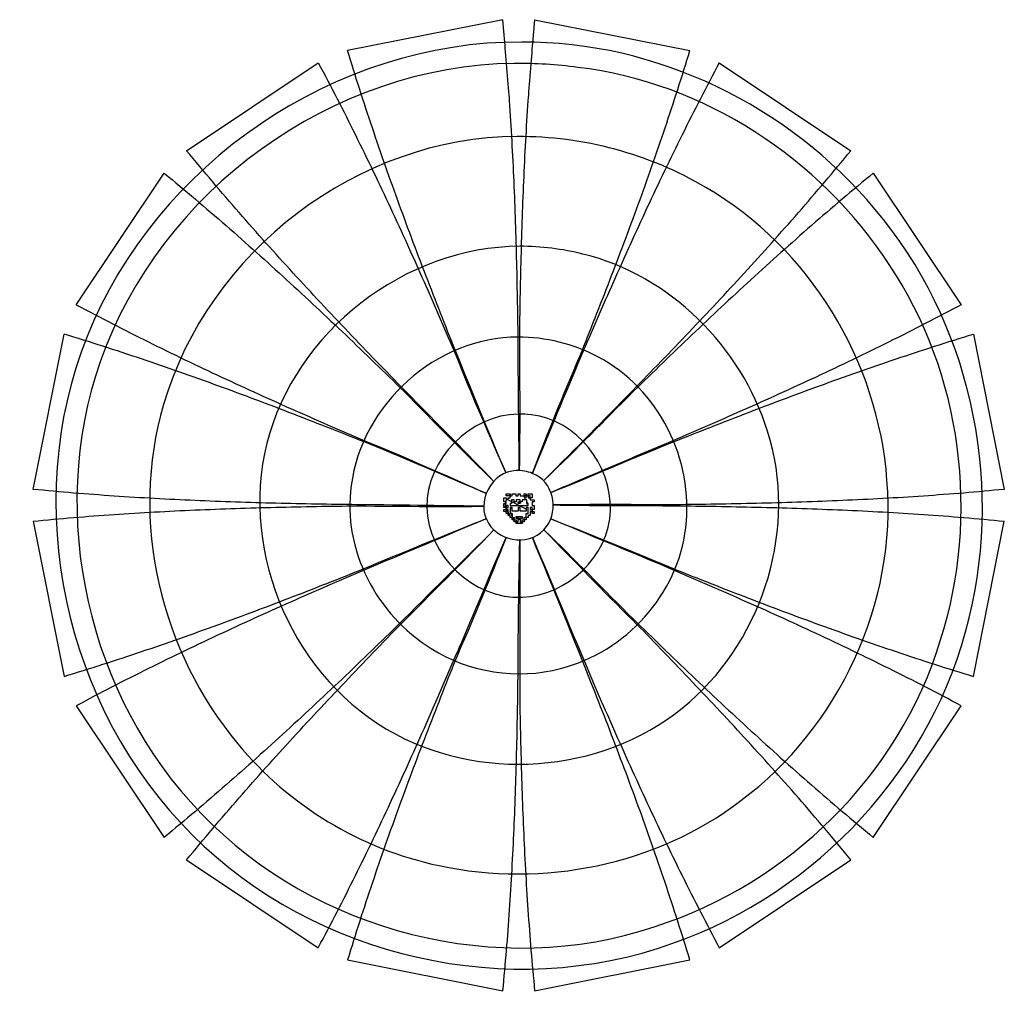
# Model space of a CAD drawing. Extents: x 165 to 983, y 10 to 826.
import ezdxf

# ---------------------------------------------------------------- set-up
doc = ezdxf.new("R2010")
doc.units = 0
doc.layers.add('Layer_1', color=7, linetype='CONTINUOUS')

msp = doc.modelspace()

# ---------------------------------------------------------------- linework, layer by layer
at = {"layer": 'Layer_1', "color": 7}
for points in [[(568.362912, 807.00666), (566.711008, 826.043891), (437.756088, 800.39172)], [(593.109336, 826.043891), (591.295944, 806.494097)], [(593.109336, 826.043891), (722.064264, 800.39172)], [(304.0418, 717.24232), (413.366016, 790.289837)], [(746.45432, 790.289837), (855.778536, 717.24232)], [(212.328247, 589.252048), (285.37576, 698.576264)], [(874.444592, 698.576264), (947.492112, 589.252048)], [(176.574194, 435.907064), (202.226362, 564.861976)], [(957.593928, 564.861976), (983.246088, 435.907064)], [(176.574194, 409.508728), (202.226362, 280.553816)], [(957.593928, 280.553816), (983.246088, 409.508728)], [(212.328247, 256.163744), (285.37576, 146.839528)], [(874.444592, 146.839528), (947.492112, 256.163744)], [(304.0418, 128.173472), (413.366016, 55.126)], [(746.45432, 55.126), (855.778536, 128.173472)], [(437.756088, 45.024064), (566.711008, 19.371824)], [(593.109336, 19.371824), (722.064264, 45.024064)]]:
    msp.add_lwpolyline(points, dxfattribs=at)
for points in [[(582.374568, 807.449491), (582.374568, 807.449491)], [(576.183944, 789.741679), (576.183944, 789.741679)], [(578.674568, 728.963552), (578.674568, 728.963552)], [(580.910504, 637.797928), (580.910504, 637.797928)], [(579.29332, 562.3448), (579.29332, 562.3448)], [(579.487072, 498.446368), (579.487072, 498.446368)], [(577.740192, 451.522928), (577.740192, 451.522928)], [(568.28004, 420.786405), (567.650464, 420.786405), (567.650464, 422.425949), (567.650464, 424.065493), (568.541096, 424.074933), (569.431728, 424.084373), (569.441248, 424.869173), (569.450768, 425.653973), (568.550648, 425.653973), (567.650528, 425.653973), (567.650528, 427.311765), (567.650528, 428.969549), (568.549992, 428.969549), (569.449424, 428.969549), (569.449424, 428.154525)], [(570.339424, 427.382341), (571.117872, 427.382341), (571.092912, 428.175957), (571.067952, 428.969581), (571.951656, 428.969581), (572.83532, 428.969581), (572.83532, 429.780837), (572.83532, 430.592093), (571.142264, 430.592093), (569.449216, 430.592093), (569.449216, 431.385709), (569.449216, 432.179333), (571.142264, 432.179333), (572.83532, 432.179333), (572.83532, 431.385709), (572.83532, 430.592093), (573.628944, 430.592093), (574.42256, 430.592093), (574.42256, 431.385709), (574.42256, 432.179333), (575.956896, 432.179333), (577.491224, 432.179333), (577.491224, 431.385709), (577.491224, 430.592093), (578.425928, 430.592093), (579.360632, 430.592093), (579.360632, 431.385709), (579.360632, 432.179333), (580.260096, 432.179333), (581.159528, 432.179333), (581.159528, 431.386077), (581.159528, 430.592813), (582.755568, 430.583613), (584.351648, 430.574413), (584.361168, 429.771981), (584.370688, 428.969533), (585.216552, 428.969533), (586.062424, 428.969533), (586.062424, 429.780797), (586.062424, 430.592053), (585.215896, 430.592053), (584.369376, 430.592053), (584.369376, 431.385677), (584.369376, 432.179293), (585.215896, 432.179293), (586.062424, 432.179293), (586.062424, 431.386301), (586.062424, 430.593301), (586.917784, 430.583861), (587.773104, 430.574421), (587.782624, 429.771989), (587.792144, 428.969541), (588.620352, 428.969541), (589.448576, 428.969541), (589.448576, 429.780805), (589.448576, 430.592061), (588.619688, 430.592061), (587.7908, 430.592061), (587.7908, 431.385685), (587.7908, 432.179301), (589.395672, 432.179301), (591.000552, 432.179301), (591.000552, 430.574421), (591.000552, 428.969541), (590.224568, 428.969541), (589.448576, 428.969541), (589.448576, 428.158293), (589.448576, 427.347037), (591.035824, 427.347037), (592.623064, 427.347037), (592.623064, 426.500509), (592.623064, 425.653981), (591.811808, 425.653981), (591.000552, 425.653981), (591.000552, 424.031461), (591.000552, 422.408949), (591.811808, 422.408949), (592.623064, 422.408949), (592.623064, 420.751165), (592.623064, 419.093381), (591.811808, 419.093381), (591.000552, 419.093381), (591.000552, 418.264485), (591.000552, 417.435597), (590.224568, 417.435597), (589.448576, 417.435597), (589.448576, 415.777813), (589.448576, 414.120021), (588.620352, 414.120021), (587.79208, 414.120021), (587.78256, 413.282317), (587.77304, 412.444605), (586.91772, 412.435165), (586.06236, 412.425725), (586.06236, 411.579821), (586.06236, 410.733917), (585.215832, 410.733917), (584.369304, 410.733917), (584.369304, 411.580453), (584.369304, 412.426981), (585.215472, 412.426981), (586.061672, 412.426981), (586.070872, 414.093581), (586.080072, 415.760189), (586.935656, 415.769629), (587.791256, 415.779069), (587.782056, 418.291573), (587.772856, 420.804077), (586.926328, 420.804077), (586.0798, 420.804077), (586.08996, 419.516645)], [(586.733248, 425.870637), (586.733248, 427.347141), (584.740368, 427.347141), (582.747512, 427.347141), (582.747512, 426.500613), (582.747512, 425.654085), (581.953888, 425.654085), (581.160272, 425.654085), (581.160272, 426.500613), (581.160272, 427.347141), (579.449584, 427.347141), (577.738864, 427.347141), (577.738864, 426.500613), (577.738864, 425.654085), (576.909976, 425.654085), (576.081088, 425.654085), (576.081088, 426.500613), (576.081088, 427.347141), (574.952392, 427.347141), (573.823664, 427.347141), (573.823664, 425.706989), (573.823664, 424.066845), (573.34752, 424.066845), (572.871336, 424.066845), (572.871336, 423.237949), (572.871336, 422.409053), (580.331376, 422.409053), (587.7914, 422.409053), (587.7914, 423.237949), (587.791176, 423.237949)], [(579.369752, 424.896645), (579.379272, 425.636445), (580.269904, 425.645885), (581.160528, 425.655325), (581.160528, 424.861101), (581.160528, 424.066877), (580.277624, 424.066877)], [(572.81248, 413.585349), (572.78944, 414.120045), (571.949056, 414.120045), (571.108672, 414.120045), (571.099152, 414.940117), (571.089632, 415.760189), (570.2702, 415.769629), (569.450768, 415.779069), (569.441248, 416.598501), (569.431728, 417.417925), (568.523456, 417.427365), (567.615192, 417.436805), (567.615192, 418.265101), (567.615192, 419.093397), (568.532288, 419.093397), (569.44936, 419.093397), (569.44936, 419.939933), (569.44936, 420.786453), (570.278248, 420.786453), (571.107144, 420.786453), (571.107144, 421.597717), (571.107144, 422.408965), (570.278248, 422.408965), (569.44936, 422.408965), (569.44936, 421.620525), (569.44936, 420.832085), (569.17948, 420.809205)], [(571.10752, 418.264597), (571.10752, 419.093485), (570.278632, 419.093485), (569.449736, 419.093485), (569.449736, 418.264597), (569.449736, 417.435701), (570.278632, 417.435701), (571.10752, 417.435701), (571.10752, 418.264597), (571.10752, 418.264597)], [(574.432832, 420.425317), (574.409792, 420.822765), (573.61276, 420.813325), (572.815752, 420.803885), (572.815752, 420.283621)], [(572.824632, 417.770493), (572.832792, 415.777621), (573.626416, 415.777621), (574.420032, 415.777621), (574.420032, 414.102205), (574.420032, 412.426773), (575.24892, 412.426773), (576.077816, 412.426773), (576.077816, 411.580253), (576.077816, 410.733725), (576.906704, 410.733725), (577.7356, 410.733725), (577.7356, 409.904829), (577.7356, 409.075941), (576.906704, 409.075941), (576.077816, 409.075941), (576.077816, 409.904829), (576.080864, 409.905125)], [(576.921664, 417.788629), (574.501952, 417.788085), (574.479232, 418.079077)], [(579.377432, 424.111917), (579.376952, 424.111845)], [(581.171472, 420.386085), (581.148832, 420.779349), (580.281032, 420.793829)], [(586.1198, 418.026405), (586.13948, 417.823597), (583.689856, 417.823597), (581.240192, 417.823597), (581.217552, 418.114589)], [(587.791176, 423.237949), (587.791176, 424.066845), (587.284544, 424.066845), (586.777888, 424.066845), (586.755568, 424.230493)], [(591.000928, 419.957653), (591.000928, 420.821813), (590.224944, 420.821813), (589.44896, 420.821813), (589.44896, 419.957653), (589.44896, 419.093485), (590.224944, 419.093485), (591.000928, 419.093485), (591.000928, 419.957653), (591.000928, 419.957653)], [(591.000928, 416.570877), (591.000928, 417.400437), (591.81284, 417.400437), (592.624752, 417.400437), (592.615232, 416.580357), (592.605712, 415.760277), (591.803288, 415.750757), (591.00084, 415.741237), (591.00084, 416.570797), (591.000928, 416.570877)], [(572.96812, 412.449645), (572.83584, 412.471485), (572.83584, 412.761077)], [(576.080864, 409.905125), (576.080864, 410.734021), (575.251976, 410.734021), (574.42308, 410.734021), (574.42308, 411.580549), (574.42308, 412.427069), (573.761744, 412.427405)], [(577.738744, 412.609317), (577.738744, 413.414693), (580.243712, 413.414693), (582.748672, 413.414693), (582.739152, 412.594613), (582.729632, 411.774541), (580.257864, 411.765501)], [(577.762392, 411.780141), (577.762424, 411.780181)], [(577.773912, 408.247341), (577.773912, 409.076229), (578.567536, 409.076229), (579.361152, 409.076229), (579.361152, 410.081485), (579.361152, 411.086733), (580.260624, 411.086733), (581.160056, 411.086733), (581.160056, 410.081485), (581.160056, 409.076229), (581.953672, 409.076229), (582.747288, 409.076229), (582.747288, 409.905789), (582.747288, 410.735341), (583.549712, 410.725821), (584.352168, 410.716301), (584.361688, 409.896229), (584.371208, 409.076157), (583.55932, 409.076157), (582.747416, 409.076157), (582.747416, 408.247269), (582.747416, 407.418373), (580.260744, 407.418373), (577.774032, 407.418373), (577.774032, 408.247269), (577.773912, 408.247341)]]:
    msp.add_lwpolyline(points, close=True, dxfattribs=at)
for points in [[(582.374568, 807.449491), (427.63208, 808.323908), (278.581992, 706.393144), (221.377695, 562.930744)], [(572.272008, 758.821216), (571.510312, 770.03099), (569.180408, 795.563304), (568.362912, 807.00666)], [(875.753032, 668.725216), (804.226064, 754.3508), (694.42348, 808.155566), (582.374568, 807.449491)], [(591.295944, 806.494097), (590.345488, 794.401152), (588.310048, 770.03099), (587.548344, 758.821216)], [(447.81764, 768.17862), (444.39188, 778.893592), (441.063104, 789.639511), (437.756088, 800.39172)], [(712.002704, 768.17862), (715.428472, 778.893592), (718.75724, 789.639511), (722.064264, 800.39172)], [(576.183944, 789.741679), (425.361552, 788.12502), (281.781136, 684.247848), (232.332383, 541.876056)], [(413.366016, 790.289837), (418.629296, 780.347753), (423.875784, 770.396344), (429.030584, 760.397606)], [(628.985512, 786.418241), (611.491632, 788.763356), (593.83392, 789.878363), (576.183944, 789.741679)], [(887.496448, 622.686992), (830.144056, 710.810264), (733.87396, 773.882349), (628.985512, 786.418241)], [(746.45432, 790.289837), (741.191048, 780.347753), (735.944568, 770.396344), (730.78976, 760.397606)], [(458.343032, 736.158776), (454.757304, 746.806512), (451.239088, 757.47712), (447.81764, 768.17862)], [(701.47732, 736.158776), (705.063048, 746.806512), (708.581248, 757.47712), (712.002704, 768.17862)], [(429.030584, 760.397606), (434.179104, 750.41104), (439.236176, 740.377248), (444.229632, 730.31208)], [(574.342464, 725.20988), (573.722808, 736.417824), (573.032992, 747.621872), (572.272008, 758.821216)], [(587.548344, 758.821216), (586.787368, 747.621872), (586.097544, 736.417824), (585.477896, 725.20988)], [(730.78976, 760.397606), (725.64124, 750.41104), (720.584176, 740.377248), (715.59072, 730.31208)], [(469.291912, 704.31372), (465.575344, 714.90552), (461.925488, 725.520728), (458.343032, 736.158776)], [(690.528424, 704.31372), (694.245008, 714.90552), (697.894856, 725.520728), (701.47732, 736.158776)], [(578.674568, 728.963552), (446.427512, 728.895712), (321.612192, 632.987416), (284.851136, 506.402616)], [(444.229632, 730.31208), (449.218368, 720.256424), (454.143616, 710.169424), (459.005176, 700.051792)], [(735.327048, 686.703272), (688.174592, 714.520832), (633.424408, 729.319064), (578.674568, 728.963552)], [(715.59072, 730.31208), (710.601984, 720.256424), (705.67672, 710.169424), (700.815176, 700.051792)], [(575.999504, 691.598552), (575.510848, 702.805352), (574.961688, 714.00956), (574.342464, 725.20988)], [(585.477896, 725.20988), (584.858656, 714.00956), (584.309512, 702.805352), (583.820856, 691.598552)], [(325.665656, 691.331336), (318.400304, 699.920096), (311.213472, 708.575168), (304.0418, 717.24232)], [(834.154688, 691.331336), (841.42004, 699.920096), (848.60688, 708.575168), (855.778536, 717.24232)], [(480.623976, 672.62664), (476.7868, 683.16748), (473.006032, 693.728912), (469.291912, 704.31372)], [(679.196368, 672.62664), (683.033552, 683.16748), (686.814304, 693.728912), (690.528424, 704.31372)], [(285.37576, 698.576264), (294.042896, 691.404608), (302.697984, 684.21776), (311.286728, 676.952416)], [(459.005176, 700.051792), (463.863304, 689.941272), (468.657832, 679.80016), (473.397544, 669.633544)], [(700.815176, 700.051792), (695.95704, 689.941272), (691.16252, 679.80016), (686.422808, 669.633544)], [(874.444592, 698.576264), (865.77744, 691.404608), (857.122368, 684.21776), (848.533624, 676.952416)], [(347.644112, 665.776648), (340.25632, 674.24168), (332.921824, 682.75344), (325.665656, 691.331336)], [(577.290176, 657.987216), (576.915936, 669.193048), (576.487928, 680.397096), (575.999504, 691.598552)], [(583.820856, 691.598552), (583.332432, 680.397096), (582.904448, 669.193048), (582.530176, 657.987216)], [(812.17624, 665.776648), (819.564032, 674.24168), (826.898512, 682.75344), (834.154688, 691.331336)], [(885.796448, 443.332304), (878.707224, 542.289792), (821.345792, 636.724808), (735.327048, 686.703272)], [(311.286728, 676.952416), (319.86464, 669.69624), (328.376384, 662.361752), (336.841424, 654.973968)], [(492.293832, 641.079032), (488.351176, 651.575296), (484.459392, 662.09068), (480.623976, 672.62664)], [(667.52652, 641.079032), (671.469168, 651.575296), (675.36096, 662.09068), (679.196368, 672.62664)], [(848.533624, 676.952416), (839.955712, 669.69624), (831.443968, 662.361752), (822.97892, 654.973968)], [(369.946912, 640.544624), (362.459728, 648.90828), (355.025312, 657.319152), (347.644112, 665.776648)], [(473.397544, 669.633544), (478.13516, 659.471424), (482.818024, 649.283824), (487.45212, 639.07412)], [(686.422808, 669.633544), (681.685192, 659.471424), (677.002328, 649.283824), (672.368224, 639.07412)], [(789.87344, 640.544624), (797.360616, 648.90828), (804.795032, 657.319152), (812.17624, 665.776648)], [(954.045912, 329.065264), (982.983208, 446.112144), (954.0686, 576.60044), (875.753032, 668.725216)], [(336.841424, 654.973968), (345.298928, 647.59276), (353.709792, 640.158344), (362.073456, 632.671168)], [(578.259864, 624.375888), (577.984736, 635.580984), (577.664312, 646.784992), (577.290176, 657.987216)], [(582.530176, 657.987216), (582.156032, 646.784992), (581.835568, 635.580984), (581.560488, 624.375888)], [(822.97892, 654.973968), (814.521424, 647.59276), (806.110552, 640.158344), (797.746896, 632.671168)], [(392.542128, 615.606688), (384.9632, 623.876432), (377.428712, 632.186952), (369.946912, 640.544624)], [(487.45212, 639.07412), (492.08476, 628.867632), (496.66868, 618.639048), (501.21092, 608.392016)], [(504.261152, 609.6558), (500.2272, 620.113064), (496.235096, 630.586488), (492.293832, 641.079032)], [(655.5592, 609.6558), (659.593152, 620.113064), (663.585248, 630.586488), (667.52652, 641.079032)], [(672.368224, 639.07412), (667.735584, 628.867632), (663.151672, 618.639048), (658.609424, 608.392016)], [(767.278224, 615.606688), (774.857144, 623.876432), (782.391632, 632.186952), (789.87344, 640.544624)], [(362.073456, 632.671168), (370.431112, 625.189352), (378.741632, 617.654864), (387.011376, 610.075944)], [(580.910504, 637.797928), (485.223272, 637.416104), (394.239616, 567.076456), (370.710504, 474.16512)], [(633.253648, 631.326768), (616.161736, 635.622568), (598.54244, 637.907336), (580.910504, 637.797928)], [(786.638352, 484.168608), (764.47068, 554.592696), (705.591384, 613.73068), (633.253648, 631.326768)], [(797.746896, 632.671168), (789.389232, 625.189352), (781.07872, 617.654864), (772.808976, 610.075944)], [(578.955624, 590.764552), (578.764744, 601.96912), (578.534944, 613.173056), (578.259864, 624.375888)], [(581.560488, 624.375888), (581.285464, 613.173056), (581.055792, 601.96912), (580.864736, 590.764552)], [(930.05736, 310.060424), (963.282648, 413.577048), (948.47944, 532.217352), (887.496448, 622.686992)], [(415.396144, 590.927576), (407.737128, 599.115832), (400.11744, 607.340888), (392.542128, 615.606688)], [(744.424192, 590.927576), (752.083216, 599.115832), (759.702912, 607.340888), (767.278224, 615.606688)], [(387.011376, 610.075944), (395.277184, 602.50064), (403.502256, 594.880952), (411.690504, 587.22192)], [(501.21092, 608.392016), (505.752136, 598.147304), (510.251688, 587.88416), (514.715952, 577.60572)], [(516.480544, 578.336768), (512.369328, 588.761528), (508.294312, 599.200584), (504.261152, 609.6558)], [(643.339792, 578.336768), (647.451016, 588.761528), (651.526024, 599.200584), (655.5592, 609.6558)], [(658.609424, 608.392016), (654.068216, 598.147304), (649.568656, 587.88416), (645.104392, 577.60572)], [(772.808976, 610.075944), (764.54316, 602.50064), (756.318096, 594.880952), (748.129848, 587.22192)], [(212.328247, 589.252048), (222.270336, 583.988768), (232.221738, 578.742296), (242.220488, 573.58748)], [(438.477048, 566.475328), (430.748568, 574.593088), (423.052712, 582.741936), (415.396144, 590.927576)], [(579.421136, 557.153224), (579.395216, 568.358064), (579.146472, 579.561312), (578.955624, 590.764552)], [(580.864736, 590.764552), (580.673688, 579.561312), (580.52124, 568.357424), (580.399224, 557.153224)], [(721.343296, 566.475328), (729.071776, 574.593088), (736.76764, 582.741936), (744.424192, 590.927576)], [(947.492112, 589.252048), (937.550016, 583.988768), (927.5986, 578.742296), (917.599864, 573.58748)], [(411.690504, 587.22192), (419.876128, 579.565352), (428.024944, 571.869464), (436.142744, 564.141016)], [(748.129848, 587.22192), (739.944224, 579.565352), (731.7954, 571.869464), (723.677608, 564.141016)], [(242.220488, 573.58748), (252.20704, 568.438968), (262.240816, 563.381904), (272.305984, 558.38844)], [(514.715952, 577.60572), (519.179656, 567.328568), (523.60808, 557.036128), (528.00924, 546.732024)], [(528.913384, 547.105112), (524.738448, 557.503432), (520.5914, 567.912944), (516.480544, 578.336768)], [(630.90696, 547.105112), (635.081904, 557.503432), (639.228952, 567.912944), (643.339792, 578.336768)], [(645.104392, 577.60572), (640.640696, 567.328568), (636.212272, 557.036128), (631.811112, 546.732024)], [(917.599864, 573.58748), (907.613312, 568.438968), (897.579536, 563.381904), (887.51436, 558.38844)], [(234.439464, 554.800432), (223.72449, 558.2262), (212.978577, 561.55496), (202.226362, 564.861976)], [(461.751216, 542.216352), (453.963512, 550.274152), (446.203976, 558.3592), (438.477048, 566.475328)], [(698.069128, 542.216352), (705.85684, 550.274152), (713.616376, 558.3592), (721.343296, 566.475328)], [(925.380888, 554.800432), (936.095848, 558.2262), (946.841792, 561.55496), (957.593928, 564.861976)], [(221.377695, 562.930744), (165.352046, 423.82), (202.423781, 253.74444), (308.962072, 148.758864)], [(272.305984, 558.38844), (282.361648, 553.399696), (292.44864, 548.474448), (302.566272, 543.612904)], [(436.142744, 564.141016), (444.258904, 556.414136), (452.344056, 548.654696), (460.401728, 540.866848)], [(579.29332, 562.3448), (511.280776, 562.6824), (449.205264, 506.114864), (440.74688, 439.074568)], [(645.598008, 546.06668), (625.312768, 556.756224), (602.232008, 562.491752), (579.29332, 562.3448)], [(580.338744, 451.850752), (580.095928, 491.96648), (579.528056, 510.96236), (579.421136, 557.153224)], [(580.399224, 557.153224), (580.724168, 511.97248), (580.920656, 492.050264), (580.338744, 451.850752)], [(723.677608, 564.141016), (715.56144, 556.414136), (707.476296, 548.654696), (699.418624, 540.866848)], [(887.51436, 558.38844), (877.458704, 553.399696), (867.371704, 548.474448), (857.25408, 543.612904)], [(266.459296, 544.275048), (255.81156, 547.86076), (245.140944, 551.378976), (234.439464, 554.800432)], [(893.361048, 544.275048), (904.008784, 547.86076), (914.679408, 551.378976), (925.380888, 554.800432)], [(232.332383, 541.876056), (187.542393, 414.274296), (222.146403, 263.5254), (316.155824, 166.74012)], [(298.30436, 533.326152), (287.712544, 537.04272), (277.097336, 540.692584), (266.459296, 544.275048)], [(302.566272, 543.612904), (312.676792, 538.75476), (322.817904, 533.960232), (332.98452, 529.22052)], [(460.401728, 540.866848), (468.458712, 533.079664), (476.488224, 525.26408), (484.497688, 517.427984)], [(485.19008, 518.120384), (477.353488, 526.129336), (469.538272, 534.159216), (461.751216, 542.216352)], [(528.00924, 546.732024), (540.564128, 514.198584), (550.954344, 491.630712), (569.053024, 449.850752)], [(569.053024, 449.850752), (551.466648, 491.944832), (544.210368, 509.416856), (528.913384, 547.105112)], [(591.19588, 449.35076), (606.3156, 488.34824), (615.04544, 509.72228), (630.90696, 547.105112)], [(631.811112, 546.732024), (616.930248, 512.164264), (607.133712, 487.390496), (591.19588, 449.35076)], [(718.602472, 404.100072), (725.739944, 460.298328), (695.993512, 519.637744), (645.598008, 546.06668)], [(674.630272, 518.120384), (682.466848, 526.129336), (690.282072, 534.159216), (698.069128, 542.216352)], [(699.418624, 540.866848), (691.361632, 533.079664), (683.332112, 525.26408), (675.322656, 517.427984)], [(857.25408, 543.612904), (847.143544, 538.75476), (837.00244, 533.960232), (826.835824, 529.22052)], [(861.515992, 533.326152), (872.1078, 537.04272), (882.723008, 540.692584), (893.361048, 544.275048)], [(329.99144, 521.994088), (319.450584, 525.831264), (308.889152, 529.612032), (298.30436, 533.326152)], [(829.828912, 521.994088), (840.36976, 525.831264), (850.931192, 529.612032), (861.515992, 533.326152)], [(332.98452, 529.22052), (343.146648, 524.482912), (353.334248, 519.800064), (363.543944, 515.165944)], [(826.835824, 529.22052), (816.673696, 524.482912), (806.486104, 519.800064), (796.276408, 515.165944)], [(361.539032, 510.324232), (351.042776, 514.266904), (340.527384, 518.158688), (329.99144, 521.994088)], [(484.497688, 517.427984), (508.471136, 492.662712), (537.652784, 463.65932), (559.053024, 442.707896)], [(559.053024, 442.707896), (538.298128, 464.540528), (513.281176, 489.417216), (485.19008, 518.120384)], [(600.410168, 442.993608), (630.946512, 473.565), (647.851464, 490.731688), (674.630272, 518.120384)], [(675.322656, 517.427984), (648.660344, 490.761792), (632.119664, 473.181368), (600.410168, 442.993608)], [(798.28132, 510.324232), (808.777568, 514.266904), (819.292952, 518.158688), (829.828912, 521.994088)], [(392.962264, 498.356928), (382.504992, 502.390824), (372.031576, 506.382952), (361.539032, 510.324232)], [(363.543944, 515.165944), (373.750432, 510.533288), (383.979, 505.949344), (394.226048, 501.407144)], [(796.276408, 515.165944), (786.06992, 510.533288), (775.841352, 505.949344), (765.594304, 501.407144)], [(766.85808, 498.356928), (777.31536, 502.390824), (787.788776, 506.382952), (798.28132, 510.324232)], [(284.851136, 506.402616), (256.2594, 409.850304), (282.485776, 301.044576), (346.685512, 224.399488)], [(394.226048, 501.407144), (404.470776, 496.865984), (414.733976, 492.36656), (425.012352, 487.902112)], [(765.594304, 501.407144), (755.349568, 496.865984), (745.086376, 492.36656), (734.807992, 487.902112)], [(424.281304, 486.13752), (413.856616, 490.24892), (403.417504, 494.323792), (392.962264, 498.356928)], [(579.487072, 498.446368), (539.809128, 497.884632), (503.0156, 461.167648), (503.601136, 421.033864)], [(590.240192, 497.822928), (586.677344, 498.2896), (583.080736, 498.519936), (579.487072, 498.446368)], [(656.06676, 418.410432), (657.271168, 455.969144), (628.426032, 493.4476), (590.240192, 497.822928)], [(735.53904, 486.13752), (745.963736, 490.24892), (756.402848, 494.323792), (766.85808, 498.356928)], [(455.512952, 473.704688), (445.114368, 477.878968), (434.70504, 482.026496), (424.281304, 486.13752)], [(425.012352, 487.902112), (435.289424, 483.438232), (445.581672, 479.009312), (455.88604, 474.608832)], [(734.807992, 487.902112), (724.530928, 483.438232), (714.23868, 479.009312), (703.934312, 474.608832)], [(704.3074, 473.704688), (714.705976, 477.878968), (725.115304, 482.026496), (735.53904, 486.13752)], [(721.923008, 259.430744), (783.81232, 313.706856), (811.890248, 405.187616), (786.638352, 484.168608)], [(455.88604, 474.608832), (490.381352, 460.554728), (528.455032, 443.726704), (552.553024, 432.636472)], [(703.934312, 474.608832), (669.363672, 459.95864), (629.722136, 443.13212), (606.695888, 433.350752)], [(370.710504, 474.16512), (347.585336, 381.932816), (393.689848, 277.05932), (477.851656, 232.493448)], [(552.553024, 432.636472), (517.141144, 447.806224), (488.54456, 460.01484), (455.512952, 473.704688)], [(606.695888, 433.350752), (642.732656, 447.81968), (667.246288, 458.823112), (704.3074, 473.704688)], [(577.740192, 451.522928), (557.502296, 450.91072), (543.551224, 424.89716), (554.851136, 407.858864)], [(591.146448, 449.16824), (586.928216, 450.962816), (582.309, 451.684376), (577.740192, 451.522928)], [(602.935512, 405.09168), (613.6684, 419.136272), (608.424344, 443.032504), (591.146448, 449.16824)], [(764.44488, 177.338552), (845.99868, 238.11772), (894.302752, 341.661432), (885.796448, 443.332304)], [(210.185525, 432.875328), (198.975254, 433.811048), (187.773551, 434.848624), (176.574194, 435.907064)], [(440.74688, 439.074568), (433.146432, 385.961064), (462.123384, 331.53424), (507.151968, 303.7354)], [(983.246088, 435.907064), (972.046808, 434.848624), (960.845048, 433.811048), (949.634832, 432.875328)], [(243.796856, 430.346072), (232.58709, 431.10776), (221.382036, 431.940744), (210.185525, 432.875328)], [(277.408184, 428.275608), (266.200248, 428.895264), (254.996208, 429.585088), (243.796856, 430.346072)], [(311.019512, 426.618576), (299.812712, 427.107224), (288.608512, 427.656384), (277.408184, 428.275608)], [(344.630848, 425.327896), (333.425032, 425.70216), (322.220976, 426.130144), (311.019512, 426.618576)], [(378.242176, 424.358216), (367.037088, 424.633296), (355.833088, 424.953744), (344.630848, 425.327896)], [(569.449424, 428.154525), (569.449424, 427.425813), (569.455024, 427.341757), (569.505184, 427.360901)], [(569.505184, 427.360901), (569.535744, 427.372741), (569.91128, 427.382341), (570.339424, 427.382341)], [(586.755568, 424.230493), (586.743088, 424.320493), (586.733248, 425.058565), (586.733248, 425.870637)], [(815.189488, 425.327896), (803.987264, 424.953744), (792.783256, 424.633296), (781.57816, 424.358216)], [(848.800824, 426.618576), (837.599368, 426.130144), (826.39532, 425.70216), (815.189488, 425.327896)], [(882.412168, 428.275608), (871.21184, 427.656384), (860.007624, 427.107224), (848.800824, 426.618576)], [(916.023496, 430.346072), (904.824144, 429.585088), (893.620096, 428.895264), (882.412168, 428.275608)], [(949.634832, 432.875328), (938.43832, 431.940744), (927.233264, 431.10776), (916.023496, 430.346072)], [(243.796856, 415.06972), (254.996208, 415.830704), (266.200248, 416.520528), (277.408184, 417.140176)], [(277.408184, 417.140176), (288.608512, 417.759408), (299.812712, 418.308552), (311.019512, 418.797216)], [(311.019512, 418.797216), (322.220976, 419.285648), (333.425032, 419.71364), (344.630848, 420.087896)], [(344.630848, 420.087896), (355.833088, 420.462024), (367.037088, 420.782456), (378.242176, 421.057576)], [(411.853512, 423.662456), (400.648944, 423.85352), (389.445016, 424.083184), (378.242176, 424.358216)], [(378.242176, 421.057576), (389.445016, 421.332648), (400.648944, 421.562464), (411.853512, 421.753336)], [(445.46484, 423.196936), (434.26064, 423.31896), (423.05676, 423.471416), (411.853512, 423.662456)], [(411.853512, 421.753336), (423.05676, 421.944184), (434.26064, 422.09612), (445.46484, 422.218856)], [(550.410168, 421.922176), (522.985872, 422.25016), (485.876344, 422.767512), (445.46484, 423.196936)], [(445.46484, 422.218856), (485.320248, 421.836896), (526.754352, 421.529768), (550.410168, 421.922176)], [(503.601136, 421.033864), (504.364216, 380.951872), (542.211864, 344.542632), (582.64488, 346.2448)], [(569.17948, 420.809205), (569.031072, 420.796725), (568.626312, 420.786405), (568.28004, 420.786405)], [(572.815752, 420.283621), (572.816088, 419.997477), (572.819752, 418.866573), (572.824632, 417.770493)], [(574.456192, 419.198965), (574.456, 419.654853), (574.445392, 420.206709), (574.432832, 420.425317)], [(574.479232, 418.079077), (574.466752, 418.239125), (574.456192, 418.743069), (574.456192, 419.198965)], [(579.378056, 417.815029), (579.357976, 417.800709), (578.25252, 417.788869), (576.921664, 417.788629)], [(579.376952, 424.111845), (579.367432, 424.136645), (579.364152, 424.489757), (579.369752, 424.896645)], [(579.388856, 420.788229), (579.375416, 420.777429), (579.376056, 420.109813), (579.388856, 419.304733)], [(580.277624, 424.066877), (579.59428, 424.066877), (579.3908, 424.077037), (579.377432, 424.111917)], [(579.388856, 419.304733), (579.406616, 418.303821), (579.402936, 417.832749), (579.378056, 417.815029)], [(580.281032, 420.793829), (579.80376, 420.801829), (579.402256, 420.799429), (579.388856, 420.788229)], [(581.194512, 419.199197), (581.194248, 419.635693), (581.184032, 420.169789), (581.171472, 420.386085)], [(581.217552, 418.114589), (581.205072, 418.274637), (581.194832, 418.762709), (581.194512, 419.199197)], [(582.64488, 346.2448), (620.078648, 347.80576), (655.01876, 380.289552), (656.06676, 418.410432)], [(586.08996, 419.516645), (586.09556, 418.808565), (586.109, 418.137957), (586.1198, 418.026405)], [(714.355496, 423.196936), (679.315064, 423.080384), (637.743984, 423.44256), (608.624448, 422.993608)], [(608.624448, 422.993608), (639.345592, 422.348312), (674.4144, 422.6524), (714.355496, 422.218856)], [(747.966824, 423.662456), (736.763592, 423.471416), (725.559704, 423.31896), (714.355496, 423.196936)], [(714.355496, 422.218856), (725.559704, 422.09612), (736.763592, 421.944184), (747.966824, 421.753336)], [(781.57816, 424.358216), (770.375328, 424.083184), (759.1714, 423.85352), (747.966824, 423.662456)], [(747.966824, 421.753336), (759.1714, 421.562464), (770.375328, 421.332648), (781.57816, 421.057576)], [(781.57816, 421.057576), (792.783256, 420.782456), (803.987264, 420.462024), (815.189488, 420.087896)], [(815.189488, 420.087896), (826.39532, 419.71364), (837.599368, 419.285648), (848.800824, 418.797216)], [(848.800824, 418.797216), (860.007624, 418.308552), (871.21184, 417.759408), (882.412168, 417.140176)], [(882.412168, 417.140176), (893.620096, 416.520528), (904.824144, 415.830704), (916.023496, 415.06972)], [(176.574194, 409.508728), (187.773551, 410.567168), (198.975254, 411.604744), (210.185525, 412.540464)], [(210.185525, 412.540464), (221.382036, 413.475048), (232.58709, 414.308032), (243.796856, 415.06972)], [(455.512952, 371.711104), (490.66148, 386.420088), (527.970144, 401.801928), (552.4816, 411.350752)], [(552.4816, 411.350752), (511.584896, 394.006096), (491.986248, 385.75596), (455.88604, 370.806952)], [(572.83584, 412.761077), (572.83584, 412.920349), (572.82536, 413.291269), (572.81248, 413.585349)], [(573.761744, 412.427405), (573.398, 412.427629), (573.040864, 412.437645), (572.96812, 412.449645)], [(577.762424, 411.780181), (577.749304, 411.793221), (577.738744, 412.166349), (577.738744, 412.609317)], [(580.257864, 411.765501), (578.898408, 411.760701), (577.775432, 411.767101), (577.762392, 411.780141)], [(703.934312, 370.806952), (671.53828, 384.56608), (636.555352, 398.713376), (606.553024, 411.422184)], [(606.553024, 411.422184), (639.306256, 398.586344), (672.258496, 385.193864), (704.3074, 371.711104)], [(916.023496, 415.06972), (927.233264, 414.308032), (938.43832, 413.475048), (949.634832, 412.540464)], [(949.634832, 412.540464), (960.845048, 411.604744), (972.046808, 410.567168), (983.246088, 409.508728)], [(559.053024, 401.922184), (534.638872, 377.509408), (512.1898, 356.078664), (484.497688, 327.9878)], [(485.19008, 327.295408), (514.00968, 356.40368), (535.331008, 377.116568), (559.053024, 401.922184)], [(554.851136, 407.858864), (564.356704, 391.134376), (591.878664, 388.6776), (602.935512, 405.09168)], [(674.630272, 327.295408), (650.211056, 351.12248), (627.332696, 375.089904), (600.9816, 402.06504)], [(600.9816, 402.06504), (626.258592, 377.881264), (650.352176, 352.487928), (675.322656, 327.9878)], [(614.701136, 287.076056), (668.427216, 300.700864), (712.433312, 348.59268), (718.602472, 404.100072)], [(528.00924, 298.68376), (533.673112, 310.332816), (553.433648, 359.554064), (569.410168, 395.850752)], [(569.410168, 395.850752), (554.51552, 358.955424), (545.430256, 335.411992), (528.913384, 298.31068)], [(579.421128, 288.262568), (579.546088, 321.59576), (579.763536, 351.036008), (580.767312, 393.77932)], [(580.767312, 393.77932), (580.698752, 352.71904), (580.636408, 322.591704), (580.702272, 288.262568)], [(643.339792, 267.079024), (624.815216, 314.140784), (608.549768, 353.856456), (591.267312, 395.850752)], [(591.267312, 395.850752), (609.292744, 354.040064), (627.777328, 307.717856), (645.104392, 267.810072)], [(424.281304, 359.278272), (434.70504, 363.389296), (445.114368, 367.536824), (455.512952, 371.711104)], [(455.88604, 370.806952), (445.581672, 366.40648), (435.289424, 361.977552), (425.012352, 357.51368)], [(734.807992, 357.51368), (724.530928, 361.977552), (714.23868, 366.40648), (703.934312, 370.806952)], [(704.3074, 371.711104), (714.705976, 367.536824), (725.115304, 363.389296), (735.53904, 359.278272)], [(392.962264, 347.058864), (403.417504, 351.092), (413.856616, 355.166872), (424.281304, 359.278272)], [(425.012352, 357.51368), (414.733976, 353.049232), (404.470776, 348.5498), (394.226048, 344.00864)], [(765.594304, 344.00864), (755.349568, 348.5498), (745.086376, 353.049232), (734.807992, 357.51368)], [(735.53904, 359.278272), (745.963736, 355.166872), (756.402848, 351.092), (766.85808, 347.058864)], [(361.539032, 335.09156), (372.031576, 339.032832), (382.504992, 343.024968), (392.962264, 347.058864)], [(394.226048, 344.00864), (383.979, 339.466448), (373.750432, 334.882504), (363.543944, 330.249848)], [(796.276408, 330.249848), (786.06992, 334.882504), (775.841352, 339.466448), (765.594304, 344.00864)], [(766.85808, 347.058864), (777.31536, 343.024968), (787.788776, 339.032832), (798.28132, 335.09156)], [(329.99144, 323.421704), (340.527384, 327.257104), (351.042776, 331.14888), (361.539032, 335.09156)], [(363.543944, 330.249848), (353.334248, 325.615728), (343.146648, 320.93288), (332.98452, 316.195272)], [(484.497688, 327.9878), (476.488224, 320.151712), (468.458712, 312.336128), (460.401728, 304.548944)], [(461.751216, 303.19944), (469.538272, 311.256568), (477.353488, 319.286456), (485.19008, 327.295408)], [(698.069128, 303.19944), (690.282072, 311.256568), (682.466848, 319.286456), (674.630272, 327.295408)], [(675.322656, 327.9878), (683.332112, 320.151712), (691.361632, 312.336128), (699.418624, 304.548944)], [(708.030896, 59.003752), (827.847736, 100.839496), (924.68232, 205.164008), (954.045912, 329.065264)], [(826.835824, 316.195272), (816.673696, 320.93288), (806.486104, 325.615728), (796.276408, 330.249848)], [(798.28132, 335.09156), (808.777568, 331.14888), (819.292952, 327.257104), (829.828912, 323.421704)], [(298.30436, 312.08964), (308.889152, 315.80376), (319.450584, 319.584512), (329.99144, 323.421704)], [(829.828912, 323.421704), (840.36976, 319.584512), (850.931192, 315.80376), (861.515992, 312.08964)], [(266.459296, 301.140744), (277.097336, 304.723208), (287.712544, 308.373056), (298.30436, 312.08964)], [(332.98452, 316.195272), (322.817904, 311.45556), (312.676792, 306.661032), (302.566272, 301.802888)], [(857.25408, 301.802888), (847.143544, 306.661032), (837.00244, 311.45556), (826.835824, 316.195272)], [(861.515992, 312.08964), (872.1078, 308.373056), (882.723008, 304.723208), (893.361048, 301.140744)], [(460.401728, 304.548944), (452.344056, 296.761096), (444.258904, 289.001656), (436.142744, 281.274768)], [(438.477048, 278.940464), (446.203976, 287.056592), (453.963512, 295.14164), (461.751216, 303.19944)], [(507.151968, 303.7354), (538.772208, 283.811072), (578.533568, 277.509736), (614.701136, 287.076056)], [(693.120352, 72.83872), (803.684416, 108.177072), (896.266568, 198.470232), (930.05736, 310.060424)], [(721.343296, 278.940464), (713.616376, 287.056592), (705.85684, 295.14164), (698.069128, 303.19944)], [(699.418624, 304.548944), (707.476296, 296.761096), (715.56144, 289.001656), (723.677608, 281.274768)], [(234.439464, 290.61536), (245.140944, 294.036816), (255.81156, 297.555024), (266.459296, 301.140744)], [(302.566272, 301.802888), (292.44864, 296.941344), (282.361648, 292.016096), (272.305984, 287.027352)], [(514.715952, 267.810072), (519.179656, 278.087224), (523.60808, 288.379664), (528.00924, 298.68376)], [(528.913384, 298.31068), (524.738448, 287.91236), (520.5914, 277.502848), (516.480544, 267.079024)], [(887.51436, 287.027352), (877.458704, 292.016096), (867.371704, 296.941344), (857.25408, 301.802888)], [(893.361048, 301.140744), (904.008784, 297.555024), (914.679408, 294.036816), (925.380888, 290.61536)], [(202.226362, 280.553816), (212.978577, 283.860832), (223.72449, 287.189592), (234.439464, 290.61536)], [(272.305984, 287.027352), (262.240816, 282.033888), (252.20704, 276.976824), (242.220488, 271.828312)], [(578.955616, 254.65124), (579.146464, 265.85448), (579.298392, 277.058368), (579.421128, 288.262568)], [(580.702272, 288.262568), (580.824288, 277.058368), (580.673712, 265.85448), (580.864736, 254.65124)], [(917.599864, 271.828312), (907.613312, 276.976824), (897.579536, 282.033888), (887.51436, 287.027352)], [(925.380888, 290.61536), (936.095848, 287.189592), (946.841792, 283.860832), (957.593928, 280.553816)], [(436.142744, 281.274768), (428.024944, 273.54632), (419.876128, 265.85044), (411.690504, 258.193872)], [(415.396144, 254.488216), (423.052712, 262.673856), (430.748568, 270.822704), (438.477048, 278.940464)], [(744.424192, 254.488216), (736.76764, 262.673856), (729.071776, 270.822704), (721.343296, 278.940464)], [(723.677608, 281.274768), (731.7954, 273.54632), (739.944224, 265.85044), (748.129848, 258.193872)], [(242.220488, 271.828312), (232.221738, 266.673496), (222.270336, 261.427016), (212.328247, 256.163744)], [(947.492112, 256.163744), (937.550016, 261.427016), (927.5986, 266.673496), (917.599864, 271.828312)], [(501.21092, 237.023776), (505.752136, 247.268472), (510.251688, 257.531624), (514.715952, 267.810072)], [(516.480544, 267.079024), (512.369328, 256.654264), (508.294312, 246.215208), (504.261152, 235.759992)], [(655.5592, 235.759992), (651.526024, 246.215208), (647.451016, 256.654264), (643.339792, 267.079024)], [(645.104392, 267.810072), (649.568656, 257.531624), (654.068216, 247.268472), (658.609424, 237.023776)], [(411.690504, 258.193872), (403.502256, 250.53484), (395.277184, 242.915152), (387.011376, 235.33984)], [(392.542128, 229.809104), (400.11744, 238.074904), (407.737128, 246.29996), (415.396144, 254.488216)], [(477.851656, 232.493448), (554.620624, 191.58688), (656.363216, 201.52456), (721.923008, 259.430744)], [(578.259856, 221.039904), (578.534936, 232.242736), (578.764736, 243.446672), (578.955616, 254.65124)], [(580.864736, 254.65124), (581.055792, 243.446672), (581.285464, 232.242736), (581.560488, 221.039904)], [(767.278224, 229.809104), (759.702912, 238.074904), (752.083216, 246.29996), (744.424192, 254.488216)], [(748.129848, 258.193872), (756.318096, 250.53484), (764.54316, 242.915152), (772.808976, 235.33984)], [(387.011376, 235.33984), (378.741632, 227.760928), (370.431112, 220.226432), (362.073456, 212.744624)], [(369.946912, 204.871168), (377.428712, 213.22884), (384.9632, 221.53936), (392.542128, 229.809104)], [(487.45212, 206.341672), (492.08476, 216.54816), (496.66868, 226.776744), (501.21092, 237.023776)], [(504.261152, 235.759992), (500.2272, 225.302728), (496.235096, 214.829304), (492.293832, 204.33676)], [(667.52652, 204.33676), (663.585248, 214.829304), (659.593152, 225.302728), (655.5592, 235.759992)], [(658.609424, 237.023776), (663.151672, 226.776744), (667.735584, 216.54816), (672.368224, 206.341672)], [(789.87344, 204.871168), (782.391632, 213.22884), (774.857144, 221.53936), (767.278224, 229.809104)], [(772.808976, 235.33984), (781.07872, 227.760928), (789.389232, 220.226432), (797.746896, 212.744624)], [(346.685512, 224.399488), (388.938264, 173.173696), (448.786456, 136.87364), (513.826608, 123.386376)], [(577.290168, 187.428576), (577.664304, 198.6308), (577.984728, 209.834808), (578.259856, 221.039904)], [(581.560488, 221.039904), (581.835568, 209.834808), (582.156032, 198.6308), (582.530176, 187.428576)], [(362.073456, 212.744624), (353.709792, 205.257448), (345.298928, 197.823032), (336.841424, 190.441824)], [(797.746896, 212.744624), (806.110552, 205.257448), (814.521424, 197.823032), (822.97892, 190.441824)], [(347.644112, 179.639144), (355.025312, 188.09664), (362.459728, 196.507512), (369.946912, 204.871168)], [(473.397544, 175.782248), (478.13516, 185.944368), (482.818024, 196.13196), (487.45212, 206.341672)], [(672.368224, 206.341672), (677.002328, 196.13196), (681.685192, 185.944368), (686.422808, 175.782248)], [(812.17624, 179.639144), (804.795032, 188.09664), (797.360616, 196.507512), (789.87344, 204.871168)], [(492.293832, 204.33676), (488.351176, 193.840496), (484.459392, 183.325112), (480.623976, 172.789152)], [(679.196368, 172.789152), (675.36096, 183.325112), (671.469168, 193.840496), (667.52652, 204.33676)], [(336.841424, 190.441824), (328.376384, 183.05404), (319.86464, 175.719552), (311.286728, 168.463376)], [(822.97892, 190.441824), (831.443968, 183.05404), (839.955712, 175.719552), (848.533624, 168.463376)], [(575.999496, 153.81724), (576.48792, 165.018696), (576.915928, 176.222744), (577.290168, 187.428576)], [(582.530176, 187.428576), (582.904448, 176.222744), (583.332432, 165.018696), (583.820856, 153.81724)], [(325.665656, 154.084456), (332.921824, 162.662352), (340.25632, 171.174112), (347.644112, 179.639144)], [(459.005176, 145.363984), (463.863304, 155.47452), (468.657832, 165.615632), (473.397544, 175.782248)], [(480.623976, 172.789152), (476.7868, 162.248312), (473.006032, 151.68688), (469.291912, 141.102072)], [(513.826608, 123.386376), (599.885416, 104.916992), (694.20096, 123.557296), (764.44488, 177.338552)], [(690.528424, 141.102072), (686.814304, 151.68688), (683.033552, 162.248312), (679.196368, 172.789152)], [(686.422808, 175.782248), (691.16252, 165.615632), (695.95704, 155.47452), (700.815176, 145.363984)], [(834.154688, 154.084456), (826.898512, 162.662352), (819.564032, 171.174112), (812.17624, 179.639144)], [(311.286728, 168.463376), (302.697984, 161.198032), (294.042896, 154.011184), (285.37576, 146.839528)], [(316.155824, 166.74012), (410.590392, 67.863176), (563.305024, 28.897904), (693.120352, 72.83872)], [(848.533624, 168.463376), (857.122368, 161.198032), (865.77744, 154.011184), (874.444592, 146.839528)], [(304.0418, 128.173472), (311.213472, 136.840624), (318.400304, 145.495696), (325.665656, 154.084456)], [(308.962072, 148.758864), (410.658776, 46.77788), (572.459208, 9.833584), (708.030896, 59.003752)], [(574.342456, 120.205912), (574.96168, 131.406232), (575.51084, 142.61044), (575.999496, 153.81724)], [(583.820856, 153.81724), (584.309512, 142.61044), (584.858656, 131.406232), (585.477896, 120.205912)], [(855.778536, 128.173472), (848.60688, 136.840624), (841.42004, 145.495696), (834.154688, 154.084456)], [(444.229632, 115.103704), (449.218368, 125.159368), (454.143616, 135.246368), (459.005176, 145.363984)], [(469.291912, 141.102072), (465.575344, 130.510272), (461.925488, 119.895064), (458.343032, 109.257016)], [(701.47732, 109.257016), (697.894856, 119.895064), (694.245008, 130.510272), (690.528424, 141.102072)], [(700.815176, 145.363984), (705.67672, 135.246368), (710.601984, 125.159368), (715.59072, 115.103704)], [(429.030584, 85.0182), (434.179104, 95.004752), (439.236176, 105.038528), (444.229632, 115.103704)], [(572.272, 86.594576), (573.032984, 97.79392), (573.7228, 108.997968), (574.342456, 120.205912)], [(585.477896, 120.205912), (586.097544, 108.997968), (586.787368, 97.79392), (587.548344, 86.594576)], [(715.59072, 115.103704), (720.584176, 105.038528), (725.64124, 95.004752), (730.78976, 85.0182)], [(458.343032, 109.257016), (454.757304, 98.60928), (451.239088, 87.938672), (447.81764, 77.237184)], [(712.002704, 77.237184), (708.581248, 87.938672), (705.063048, 98.60928), (701.47732, 109.257016)], [(413.366016, 55.126), (418.629296, 65.068104), (423.875784, 75.019432), (429.030584, 85.0182)], [(569.742752, 52.983256), (570.67732, 64.179712), (571.510304, 75.384848), (572.272, 86.594576)], [(587.548344, 86.594576), (588.310048, 75.384848), (589.143024, 64.179712), (590.0776, 52.983256)], [(730.78976, 85.0182), (735.944568, 75.019432), (741.191048, 65.068104), (746.45432, 55.126)], [(447.81764, 77.237184), (444.39188, 66.522192), (441.063104, 55.776272), (437.756088, 45.024064)], [(722.064264, 45.024064), (718.75724, 55.776272), (715.428472, 66.522192), (712.002704, 77.237184)], [(566.711008, 19.371824), (567.769448, 30.571184), (568.807016, 41.77292), (569.742752, 52.983256)], [(590.0776, 52.983256), (591.013328, 41.77292), (592.050904, 30.571184), (593.109336, 19.371824)]]:
    msp.add_open_spline(points, degree=3, dxfattribs=at)

doc.saveas('drawing.dxf')
